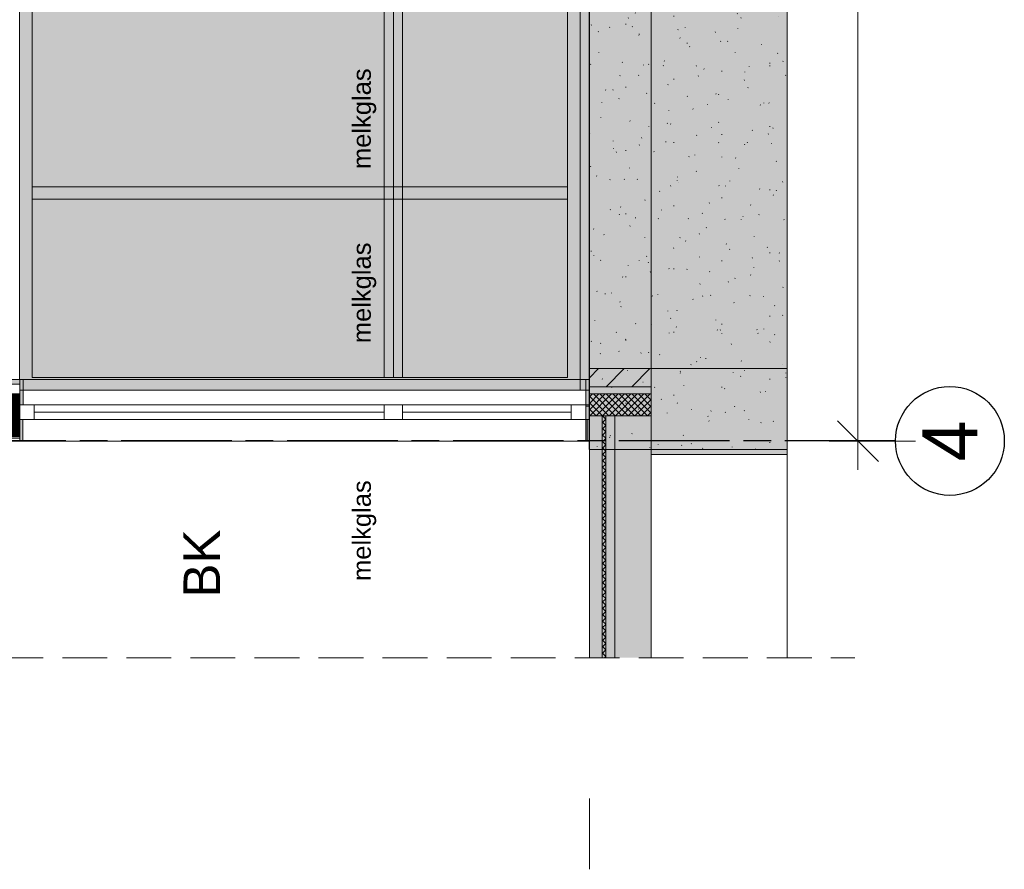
# Model space of a CAD drawing. Header units: millimetres. Extents: x -39200 to 51213, y -35420 to 51000.
# Tile 10 of 178: x -32080 to -26653, y -4780 to -96. Entities that reach past the tile are written whole.
import ezdxf

# ---------------------------------------------------------------- set-up
doc = ezdxf.new("R2010")
doc.units = ezdxf.units.MM
doc.header["$LTSCALE"] = 100
doc.header["$PDMODE"] = 1
doc.header["$PDSIZE"] = -2
doc.linetypes.add('[LS] ISO-08 Long Dashed Short Dashed', pattern=[9.144, 6.096, -0.762, 1.524, -0.762])
doc.linetypes.add('[LS] Type-2', pattern=[3.52999, 2.469998, -1.059993])
doc.layers.get('0').update_dxf_attribs({"lineweight": 5})
for name, color, linetype, lineweight in [('- 28_metselwerk', 7, 'Continuous', 18), ('5', 7, 'Continuous', 18), ('Geen', 7, 'Continuous', 9), ('Maatlijnen', 7, 'Continuous', 9), ('none', 7, 'Continuous', 13), ('None-1', 7, 'Continuous', 9)]:
    doc.layers.add(name, color=color, linetype=linetype, lineweight=lineweight)
doc.styles.add('Arial', font='Arial.ttf')
doc.styles.add('Century Gothic', font='Century-Gothic_9791.ttf')
doc.dimstyles.new('Arch', dxfattribs={"dimtxt": 101.056134, "dimasz": 224.482422, "dimexe": 317.5, "dimexo": 158.75, "dimgap": 158.75, "dimtad": 1, "dimdec": 4, "dimtxsty": 'Century Gothic', "dimblk": 'VW_SLASH-2', "dimblk1": 'VW_SLASH-2', "dimblk2": 'VW_SLASH-2', "dimcen": 0, "dimdle": 158.75, "dimazin": 0, "dimtfac": 1, "dimtdec": 4, "dimtix": 1, "dimtmove": 0, "dimatfit": 0, "dimldrblk": 'VW_FILLEDARROW', "dimfxl": 1, "dimfrac": 2, "dimtolj": 1, "dimarcsym": 0})
pattern_1 = [(45, (1.433, 1.323), (-17.67767, 17.67767), []), (135, (-2.866, 2.866), (-17.67767, -17.67767), [])]
pattern_2 = [(45, (0, 0), (-3.1819805, 3.1819805), [])]

# ---------------------------------------------------------------- blocks, each defined once
blk = doc.blocks.new('Groep-4')
at = {"layer": '5', "linetype": 'Continuous', "lineweight": 0, "true_color": 0x403d35, "transparency": 33554585}
for points in [[(-32080.5, -2138.5), (-32080.5, 34.9), (-31930.5, 34.9), (-31930.5, -2068.5), (-32000.5, -2068.5), (-32000.5, -2138.5)], [(-29970.5, -115.1), (-29970.5, -55.1), (-30020.5, -55.1), (-30020.5, -115.1), (-31930.5, -115.1), (-31930.5, 34.9), (-28990.5, 34.9), (-28990.5, -35.1), (-29060.5, -35.1), (-29060.5, -115.1)], [(-29945.5, -115.1), (-29945.5, -2068.5), (-29957.2, -2068.5), (-29957.2, -2068.5), (-29970.5, -2068.5), (-29970.5, -115.1)], [(-29970.5, -1235.3), (-29970.5, -1175.3), (-30020.5, -1175.3), (-30020.5, -1235.3), (-31930.5, -1235.3), (-31930.5, -1085.3), (-28990.5, -1085.3), (-28990.5, -1155.3), (-29060.5, -1155.3), (-29060.5, -1235.3)]]:
    blk.add_hatch(color=250, dxfattribs=at).paths.add_polyline_path(points)
at = {"layer": '5', "linetype": 'Continuous', "lineweight": 0, "true_color": 0x7f7b66, "transparency": 33554687}
blk.add_hatch(color=8, dxfattribs=at).paths.add_polyline_path([(-28990.5, 34.9), (-28990.5, -2138.5), (-28940.5, -2138.5), (-28940.5, 34.9)])
at = {"layer": '5', "linetype": 'Continuous', "lineweight": 0, "true_color": 0x403d35, "transparency": 33554687}
blk.add_hatch(color=250, dxfattribs=at).paths.add_polyline_path([(-32010.5, -1018.3), (-29060.5, -1018.3), (-29060.5, -1085.3), (-32010.5, -1085.3)])
at = {"layer": 'Geen', "linetype": 'Continuous', "lineweight": 0, "true_color": 0x4c4a3d, "transparency": 33554687}
blk.add_hatch(color=59, dxfattribs=at).paths.add_polyline_path([(-32080.5, 34.9), (-32080.5, -2138.5), (-28990.5, -2138.5), (-28990.5, 34.9)])
at = {"layer": 'Geen', "linetype": 'Continuous', "lineweight": 0, "true_color": 0xbbbbbb, "transparency": 33554687}
blk.add_hatch(color=9, dxfattribs=at).paths.add_polyline_path([(-32010.5, -35.1), (-32010.5, -2068.5), (-29060.5, -2068.5), (-29060.5, -35.1)])
at = {"layer": 'Geen', "linetype": 'Continuous', "lineweight": 0, "true_color": 0x726e5b, "transparency": 33554687}
for points in [[(-30070.5, -2068.5), (-30070.5, -35.1), (-30020.5, -35.1), (-30020.5, -2068.5)], [(-30020.5, -2068.5), (-30020.5, -35.1), (-29970.5, -35.1), (-29970.5, -2068.5)]]:
    blk.add_hatch(color=251, dxfattribs=at).paths.add_polyline_path(points)
at = {"layer": '5', "color": 250, "lineweight": 5, "true_color": 0x191917, "transparency": 33554687, "flags": 128}
blk.add_lwpolyline([(-28990.5, 34.9), (-28990.5, -2138.5), (-28940.5, -2138.5), (-28940.5, 34.9)], close=True, dxfattribs=at)
at = {"layer": '5', "linetype": 'Continuous', "lineweight": 5, "transparency": 33554687, "flags": 128}
blk.add_lwpolyline([(-32010.5, -1018.3), (-29060.5, -1018.3), (-29060.5, -1085.3), (-32010.5, -1085.3)], close=True, dxfattribs=at)
at = {"layer": 'Geen', "color": 7, "linetype": 'Continuous', "lineweight": 9, "transparency": 33554687, "flags": 128}
for points in [[(-32080.5, 34.9), (-32080.5, -2138.5), (-28990.5, -2138.5), (-28990.5, 34.9)], [(-30070.5, -2068.5), (-30070.5, -35.1), (-30020.5, -35.1), (-30020.5, -2068.5)], [(-30020.5, -2068.5), (-30020.5, -35.1), (-29970.5, -35.1), (-29970.5, -2068.5)]]:
    blk.add_lwpolyline(points, close=True, dxfattribs=at)
at = {"layer": 'Geen', "color": 59, "linetype": 'Continuous', "lineweight": 9, "true_color": 0x56483a, "transparency": 33554687, "flags": 128}
blk.add_lwpolyline([(-32010.5, -35.1), (-32010.5, -2068.5), (-29060.5, -2068.5), (-29060.5, -35.1)], close=True, dxfattribs=at)
at = {"layer": 'Geen', "color": 250, "linetype": 'Continuous', "lineweight": 9, "true_color": 0x191917, "transparency": 33554687, "flags": 128}
blk.add_lwpolyline([(-32010.5, -35.1), (-32010.5, -2068.5), (-29060.5, -2068.5), (-29060.5, -35.1)], close=True, dxfattribs=at)
blk = doc.blocks.new('Groep-30')
at = {"layer": 'Geen', "color": 115, "linetype": 'Continuous', "lineweight": 18, "true_color": 0x5c997a, "transparency": 33554687}
blk.add_line((-28940, -4780), (-28940, 9839.5), dxfattribs=at)
blk = doc.blocks.new('Groep-31')
at = {"layer": 'Geen', "color": 5, "linetype": '[LS] ISO-08 Long Dashed Short Dashed', "lineweight": 25, "true_color": 0x0000ff, "transparency": 33554687}
blk.add_line((-27253.3, -2418.7), (-39200, -2418.7), dxfattribs=at)
blk = doc.blocks.new('Groep-32')
at = {"layer": 'Geen', "color": 5, "linetype": 'Continuous', "lineweight": 25, "true_color": 0x0000ff, "transparency": 33554687}
blk.add_circle((-26953.3, -2418.7), 300, dxfattribs=at)
at = {"color": 7, "transparency": 33554687}
blk.add_blockref('Groep-31', (0, 0), dxfattribs=at)
at = {"layer": 'Geen', "color": 5, "true_color": 0x0000ff, "transparency": 33554687, "insert": (-26953.3, -2418.7), "char_height": 303.2, "attachment_point": 5, "rotation": 90, "line_spacing_factor": 1.026243, "style": 'Century Gothic'}
blk.add_mtext('4', dxfattribs=at)
blk = doc.blocks.new('VW_SLASH-2')
at = {"color": 0, "linetype": 'ByBlock', "lineweight": -2, "transparency": 16777216}
blk.add_line((0.707, 0), (-1, 0), dxfattribs=at)
at = {"color": 0, "linetype": 'Continuous', "lineweight": 20, "transparency": 16777216, "flags": 128}
blk.add_lwpolyline([(0.5, 0.5), (-0.5, -0.5)], dxfattribs=at)
blk = doc.blocks.new('*D45')
at = {"layer": 'Defpoints', "color": 0, "transparency": 33554687}
for p in [(-27777.3, 6034.9), (-27459.8, 6034.9), (-27777.3, -2419.7)]:
    blk.add_point(p, dxfattribs=at)
at = {"layer": 'Maatlijnen', "color": 0, "lineweight": -2, "transparency": 33554687}
for p, q in [((-27618.5, 6034.9), (-27142.3, 6034.9)), ((-27459.8, -2195.2), (-27459.8, 5810.4)), ((-27618.5, -2419.7), (-27142.3, -2419.7))]:
    blk.add_line(p, q, dxfattribs=at)
at = {"layer": 'Maatlijnen', "color": 0, "lineweight": -2, "xscale": 224.482421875, "yscale": 224.482421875, "zscale": 224.482421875}
for p, rotation in [((-27459.8, 6034.9), 90), ((-27459.8, -2419.7), 270)]:
    blk.add_blockref('VW_SLASH-2', p, dxfattribs=dict(at, rotation=rotation))
at = {"layer": 'Maatlijnen', "color": 0, "lineweight": 9, "transparency": 33554687, "insert": (-27589.4, 1807.6), "char_height": 151.58, "attachment_point": 5, "rotation": 90, "style": 'Century Gothic'}
blk.add_mtext('\\A1;8455', dxfattribs=at)
blk = doc.blocks.new('VW_FILLEDARROW')
at = {"color": 0, "linetype": 'Continuous', "lineweight": 5, "transparency": 16777216, "flags": 128}
blk.add_lwpolyline([(-1.414, 0.379), (0, 0), (-1.414, -0.379)], close=True, dxfattribs=at)
blk = doc.blocks.new('Groep-41')
at = {"layer": 'Geen', "linetype": 'Continuous', "lineweight": 0, "true_color": 0xeeeeee, "transparency": 33554687}
blk.add_hatch(color=7, dxfattribs=at).paths.add_polyline_path([(-28940, -3744), (-28940, -2279.9), (-28870, -2279.9), (-28870, -3744)])
at = {"layer": 'Geen', "linetype": 'Continuous', "lineweight": 0, "true_color": 0xffffcc, "transparency": 33554687}
blk.add_hatch(color=7, dxfattribs=at).paths.add_polyline_path([(-28870, -3744), (-28870, -2279.9), (-28850, -2279.9), (-28850, -3744)])
at = {"layer": 'Geen', "linetype": 'Continuous', "lineweight": 5, "true_color": 0x777777, "transparency": 33554687}
h = blk.add_hatch(dxfattribs=at)
h.set_pattern_fill('#isolatie-persing', color=8, style=0, pattern_type=2)
h.set_pattern_definition(pattern_1)
h.paths.add_polyline_path([(-28870, -3744), (-28870, -2279.9), (-28850, -2279.9), (-28850, -3744)])
at = {"layer": 'Geen', "linetype": 'Continuous', "lineweight": 0, "true_color": 0xdddddd, "transparency": 33554687}
for points in [[(-28850, -3744), (-28850, -2279.9), (-28800, -2279.9), (-28800, -3744)], [(-28800, -3744), (-28800, -2279.9), (-28600, -2279.9), (-28600, -3744)]]:
    blk.add_hatch(color=254, dxfattribs=at).paths.add_polyline_path(points)
at = {"layer": 'Geen', "color": 7, "linetype": 'Continuous', "lineweight": 9, "transparency": 33554687, "flags": 128}
for points in [[(-28940, -3744), (-28940, -2279.9), (-28870, -2279.9), (-28870, -3744)], [(-28870, -3744), (-28870, -2279.9), (-28850, -2279.9), (-28850, -3744)], [(-28850, -3744), (-28850, -2279.9), (-28800, -2279.9), (-28800, -3744)], [(-28800, -3744), (-28800, -2279.9), (-28600, -2279.9), (-28600, -3744)]]:
    blk.add_lwpolyline(points, close=True, dxfattribs=at)
blk = doc.blocks.new('Groep-42')
at = {"layer": '5', "linetype": 'Continuous', "lineweight": 0, "true_color": 0xbbbbbb, "transparency": 33554687}
blk.add_hatch(color=9, dxfattribs=at).paths.add_polyline_path([(-37917, -2403.7), (-37917, -2394.7), (-32080, -2394.7), (-32080, -2403.7)])
at = {"layer": 'none', "linetype": 'Continuous', "lineweight": 0, "true_color": 0xaaaaaa}
blk.add_hatch(color=253, dxfattribs=at).paths.add_polyline_path([(-37917, -2419.7), (-37917, -2416.7), (-32080, -2416.7), (-32080, -2419.7)])
at = {"layer": '5', "lineweight": 5, "transparency": 33554687, "flags": 128}
blk.add_lwpolyline([(-37917, -2403.7), (-37917, -2394.7), (-32080, -2394.7), (-32080, -2403.7)], close=True, dxfattribs=at)
at = {"layer": 'none', "flags": 128}
blk.add_lwpolyline([(-37917, -2419.7), (-37917, -2416.7), (-32080, -2416.7), (-32080, -2419.7)], close=True, dxfattribs=at)
at = {"color": 255, "lineweight": 5, "transparency": 33554687}
blk.add_wipeout([(-37917, -2416.7), (-37917, -2403.7), (-32080, -2403.7), (-32080, -2416.7)], dxfattribs=at).dxf.layer = '5'
at = {"layer": '5', "lineweight": 5, "transparency": 33554687, "flags": 128}
blk.add_lwpolyline([(-37917, -2416.7), (-37917, -2403.7), (-32080, -2403.7), (-32080, -2416.7)], close=True, dxfattribs=at)
blk = doc.blocks.new('Groep-43')
at = {"color": 255, "lineweight": 5, "transparency": 33554687}
blk.add_wipeout([(-37917, -2419.7), (-37917, -2079.7), (-32080, -2079.7), (-32080, -2419.7)], dxfattribs=at).dxf.layer = '5'
at = {"layer": '5', "linetype": 'Continuous', "lineweight": 0, "true_color": 0x4c4a3d, "transparency": 33554687}
blk.add_hatch(color=59, dxfattribs=at).paths.add_polyline_path([(-37917, -2104.9), (-37917, -2079.9), (-32080, -2079.9), (-32080, -2104.9)])
at = {"layer": '5', "linetype": 'Continuous', "lineweight": 0, "true_color": 0xffffcc, "transparency": 33554687}
blk.add_hatch(color=7, dxfattribs=at).paths.add_polyline_path([(-37917, -2394.7), (-37917, -2159.7), (-32080, -2159.7), (-32080, -2394.7)])
at = {"layer": '5', "linetype": 'Continuous', "lineweight": 5, "true_color": 0x777777, "transparency": 33554687}
h = blk.add_hatch(dxfattribs=at)
h.set_pattern_fill('#isolatie-persing', color=8, style=0, pattern_type=2)
h.set_pattern_definition(pattern_1)
h.paths.add_polyline_path([(-37917, -2394.7), (-37917, -2159.7), (-32080, -2159.7), (-32080, -2394.7)])
at = {"layer": '5', "lineweight": 5, "transparency": 33554687, "flags": 128}
for points in [[(-37917, -2419.7), (-37917, -2079.7), (-32080, -2079.7), (-32080, -2419.7)], [(-37917, -2104.9), (-37917, -2079.9), (-32080, -2079.9), (-32080, -2104.9)], [(-37917, -2394.7), (-37917, -2159.7), (-32080, -2159.7), (-32080, -2394.7)]]:
    blk.add_lwpolyline(points, close=True, dxfattribs=at)
at = {"color": 255, "linetype": 'Continuous', "lineweight": 9, "transparency": 33554687}
blk.add_wipeout([(-33848.7, -2159.7), (-33778.8, -2159.7), (-33778.8, -2394.7), (-33848.7, -2394.7)], dxfattribs=at).dxf.layer = 'None-1'
at = {"layer": 'None-1', "linetype": 'Continuous', "lineweight": 5, "true_color": 0x777777, "transparency": 33554687}
h = blk.add_hatch(dxfattribs=at)
h.set_pattern_fill('12_Naaldhout_6', color=8, style=0, pattern_type=2)
h.set_pattern_definition(pattern_2)
h.paths.add_polyline_path([(-33848.7, -2159.7), (-33778.8, -2159.7), (-33778.8, -2394.7), (-33848.7, -2394.7)])
at = {"layer": 'None-1', "color": 7, "linetype": 'Continuous', "lineweight": 9, "transparency": 33554687, "flags": 128}
blk.add_lwpolyline([(-33848.7, -2159.7), (-33778.8, -2159.7), (-33778.8, -2394.7), (-33848.7, -2394.7)], close=True, dxfattribs=at)
at = {"layer": '5', "color": 7, "transparency": 33554687}
blk.add_blockref('Groep-42', (0, 0), dxfattribs=at)
at = {"color": 255, "linetype": 'Continuous', "lineweight": 9, "transparency": 33554687}
for points in [[(-37917, -2159.7), (-37847, -2159.7), (-37847, -2394.7), (-37917, -2394.7)], [(-37457.2, -2159.7), (-37387.3, -2159.7), (-37387.3, -2394.7), (-37457.2, -2394.7)], [(-35500.3, -2159.7), (-35430.3, -2159.7), (-35430.3, -2394.7), (-35500.3, -2394.7)], [(-32150, -2159.7), (-32080, -2159.7), (-32080, -2394.7), (-32150, -2394.7)]]:
    blk.add_wipeout(points, dxfattribs=at).dxf.layer = 'None-1'
at = {"layer": 'None-1', "linetype": 'Continuous', "lineweight": 5, "true_color": 0x777777, "transparency": 33554687}
h = blk.add_hatch(dxfattribs=at)
h.set_pattern_fill('12_Naaldhout_6', color=8, style=0, pattern_type=2)
h.set_pattern_definition(pattern_2)
h.paths.add_polyline_path([(-37917, -2159.7), (-37847, -2159.7), (-37847, -2394.7), (-37917, -2394.7)])
h = blk.add_hatch(dxfattribs=at)
h.set_pattern_fill('12_Naaldhout_6', color=8, style=0, pattern_type=2)
h.set_pattern_definition(pattern_2)
h.paths.add_polyline_path([(-37457.2, -2159.7), (-37387.3, -2159.7), (-37387.3, -2394.7), (-37457.2, -2394.7)])
h = blk.add_hatch(dxfattribs=at)
h.set_pattern_fill('12_Naaldhout_6', color=8, style=0, pattern_type=2)
h.set_pattern_definition(pattern_2)
h.paths.add_polyline_path([(-35500.3, -2159.7), (-35430.3, -2159.7), (-35430.3, -2394.7), (-35500.3, -2394.7)])
h = blk.add_hatch(dxfattribs=at)
h.set_pattern_fill('12_Naaldhout_6', color=8, style=0, pattern_type=2)
h.set_pattern_definition(pattern_2)
h.paths.add_polyline_path([(-32150, -2159.7), (-32080, -2159.7), (-32080, -2394.7), (-32150, -2394.7)])
at = {"layer": 'None-1', "color": 7, "linetype": 'Continuous', "lineweight": 9, "transparency": 33554687, "flags": 128}
for points in [[(-37917, -2159.7), (-37847, -2159.7), (-37847, -2394.7), (-37917, -2394.7)], [(-37457.2, -2159.7), (-37387.3, -2159.7), (-37387.3, -2394.7), (-37457.2, -2394.7)], [(-35500.3, -2159.7), (-35430.3, -2159.7), (-35430.3, -2394.7), (-35500.3, -2394.7)], [(-32150, -2159.7), (-32080, -2159.7), (-32080, -2394.7), (-32150, -2394.7)]]:
    blk.add_lwpolyline(points, close=True, dxfattribs=at)
blk = doc.blocks.new('Groep-57')
at = {"layer": 'Geen', "linetype": 'Continuous', "lineweight": 0, "true_color": 0xcccccc, "transparency": 33554687}
blk.add_hatch(color=254, dxfattribs=at).paths.add_polyline_path([(-28960, -2419.7), (-28960, -2299.7), (-28952, -2299.7), (-28952, -2419.7)])
at = {"layer": 'Geen', "linetype": 'Continuous', "lineweight": 0, "transparency": 33554687}
blk.add_hatch(color=8, dxfattribs=at).paths.add_polyline_path([(-28952, -2419.7), (-28952, -2299.7), (-28940, -2299.7), (-28940, -2419.7)])
at = {"layer": 'Geen', "color": 7, "linetype": 'Continuous', "lineweight": 9, "transparency": 33554687, "flags": 128}
for points in [[(-28960, -2419.7), (-28960, -2299.7), (-28952, -2299.7), (-28952, -2419.7)], [(-28952, -2419.7), (-28952, -2299.7), (-28940, -2299.7), (-28940, -2419.7)]]:
    blk.add_lwpolyline(points, close=True, dxfattribs=at)
blk = doc.blocks.new('Groep-58')
at = {"color": 255, "linetype": 'Continuous', "lineweight": 9, "transparency": 33554687}
blk.add_wipeout([(-32080, -2299.7), (-32080, -2219.7), (-28990, -2219.7), (-28990, -2299.7)], dxfattribs=at).dxf.layer = 'Geen'
at = {"layer": 'Geen', "color": 7, "linetype": 'Continuous', "lineweight": 9, "transparency": 33554687, "flags": 128}
blk.add_lwpolyline([(-32080, -2299.7), (-32080, -2219.7), (-28990, -2219.7), (-28990, -2299.7)], close=True, dxfattribs=at)
at = {"color": 255, "linetype": 'Continuous', "lineweight": 9, "transparency": 33554687}
blk.add_wipeout([(-32080, -2299.7), (-32080, -2219.7), (-32000, -2219.7), (-32000, -2299.7)], dxfattribs=at).dxf.layer = 'Geen'
at = {"layer": 'Geen', "color": 7, "linetype": 'Continuous', "lineweight": 9, "transparency": 33554687}
blk.add_line((-29040, -2259.7), (-32000, -2259.7), dxfattribs=at)
at = {"layer": 'Geen', "color": 7, "linetype": 'Continuous', "lineweight": 9, "transparency": 33554687, "flags": 128}
blk.add_lwpolyline([(-32080, -2299.7), (-32080, -2219.7), (-32000, -2219.7), (-32000, -2299.7)], close=True, dxfattribs=at)
at = {"color": 255, "linetype": 'Continuous', "lineweight": 9, "transparency": 33554687}
for points in [[(-30070.5, -2299.7), (-30070.5, -2219.7), (-29970.5, -2219.7), (-29970.5, -2299.7)], [(-29040, -2299.7), (-29040, -2219.7), (-28960, -2219.7), (-28960, -2299.7)]]:
    blk.add_wipeout(points, dxfattribs=at).dxf.layer = 'Geen'
at = {"layer": 'Geen', "linetype": 'Continuous', "lineweight": 0, "true_color": 0xcccccc, "transparency": 33554687}
blk.add_hatch(color=254, dxfattribs=at).paths.add_polyline_path([(-28960, -2299.7), (-28960, -2219.7), (-28940, -2219.7), (-28940, -2299.7)])
at = {"layer": 'Geen', "color": 7, "linetype": 'Continuous', "lineweight": 9, "transparency": 33554687, "flags": 128}
for points in [[(-30070.5, -2299.7), (-30070.5, -2219.7), (-29970.5, -2219.7), (-29970.5, -2299.7)], [(-29040, -2299.7), (-29040, -2219.7), (-28960, -2219.7), (-28960, -2299.7)], [(-28960, -2299.7), (-28960, -2219.7), (-28940, -2219.7), (-28940, -2299.7)]]:
    blk.add_lwpolyline(points, close=True, dxfattribs=at)
blk = doc.blocks.new('Groep-59')
at = {"layer": 'Geen', "linetype": 'Continuous', "lineweight": 0, "true_color": 0xcccccc, "transparency": 33554687}
blk.add_hatch(color=254, dxfattribs=at).paths.add_polyline_path([(-28960, -2227.6), (-28940, -2227.6), (-28940, -2079.9), (-28960, -2079.9)])
at = {"linetype": 'Continuous', "lineweight": 5, "transparency": 33554687, "flags": 128}
blk.add_lwpolyline([(-32080, -2419.7), (-28940.5, -2419.7), (-28940.5, -2079.9), (-32080, -2079.9)], close=True, dxfattribs=at)
at = {"layer": 'Geen', "color": 7, "linetype": 'Continuous', "lineweight": 9, "transparency": 33554687, "flags": 128}
blk.add_lwpolyline([(-28960, -2227.6), (-28940, -2227.6), (-28940, -2079.9), (-28960, -2079.9)], close=True, dxfattribs=at)
at = {"layer": '5', "color": 7, "transparency": 33554687}
blk.add_blockref('Groep-57', (0, 0), dxfattribs=at)
at = {"color": 7, "transparency": 33554687}
blk.add_blockref('Groep-58', (0, 0), dxfattribs=at)
at = {"layer": 'Geen', "linetype": 'Continuous', "lineweight": 0, "true_color": 0xcccccc, "transparency": 33554687}
blk.add_hatch(color=254, dxfattribs=at).paths.add_polyline_path([(-32080, -2219.7), (-32060, -2219.7), (-32060, -2079.9), (-32080, -2079.9)])
at = {"layer": 'Geen', "color": 7, "linetype": 'Continuous', "lineweight": 9, "transparency": 33554687, "flags": 128}
blk.add_lwpolyline([(-32080, -2219.7), (-32060, -2219.7), (-32060, -2079.9), (-32080, -2079.9)], close=True, dxfattribs=at)
blk = doc.blocks.new('Groep-60')
at = {"color": 255, "linetype": 'Continuous', "lineweight": 5, "transparency": 33554687}
blk.add_wipeout([(-38551.7, -3613.7), (-27477.9, -3613.7), (-27477.9, -4388), (-38551.7, -4388)], dxfattribs=at).dxf.layer = '5'
at = {"layer": '5', "color": 5, "linetype": '[LS] Type-2', "lineweight": 5, "true_color": 0x0000ff, "transparency": 33554687}
blk.add_line((-38551.7, -3613.7), (-27477.9, -3613.7), dxfattribs=at)
blk = doc.blocks.new('Groep-61')
at = {"layer": '- 28_metselwerk', "linetype": 'Continuous', "lineweight": 0, "transparency": 33554687}
blk.add_hatch(color=255, dxfattribs=at).paths.add_polyline_path([(-28940, -2119.7), (-28940, -2019.7), (-28600, -2019.7), (-28600, -2119.7)])
at = {"layer": '- 28_metselwerk', "linetype": 'Continuous', "lineweight": 9, "transparency": 33554687}
h = blk.add_hatch(dxfattribs=at)
h.set_pattern_fill('[LA] Diagonaal (1mm)', color=8, style=0, pattern_type=2)
h.set_pattern_definition([(45, (0, 0), (-70.71068, 70.71068), [])])
h.paths.add_polyline_path([(-28940, -2119.7), (-28940, -2019.7), (-28600, -2019.7), (-28600, -2119.7)])
at = {"linetype": 'Continuous', "lineweight": 0, "transparency": 33554687}
blk.add_hatch(color=7, dxfattribs=at).paths.add_polyline_path([(-28940.5, 6035.1), (-27849.7, 6035.1), (-27849.7, -2465.3), (-28940.5, -2465.3)])
at = {"linetype": 'Continuous', "lineweight": 9, "transparency": 33554687}
h = blk.add_hatch(dxfattribs=at)
h.set_pattern_fill('[LA] Zand', color=8, style=0, pattern_type=2)
h.set_pattern_definition([(49.5174, (0, 0), (274.1511, -64.6382), [2.5032, -247.818]), (128.0659, (150, -50), (91.8878, 152.2006), [2.1572, -213.5662]), (120.96376, (47.86, 177.17), (141.1111, 79.375), [3.0855, -305.469]), (65.2249, (197.8, 93.38), (264.2985, -50.0355), [2.5255, -250.025]), (106.2602, (277.17, -153.56), (229.3056, 207.257), [2.2049, -218.2813]), (90, (100.78, -193.25), (264.5833, 44.0972), [3.4837, -344.8844])])
h.paths.add_polyline_path([(-28940.5, 6035.1), (-27849.7, 6035.1), (-27849.7, -2465.3), (-28940.5, -2465.3)])
at = {"layer": '5', "linetype": 'Continuous', "lineweight": 0, "true_color": 0xffffcc, "transparency": 33554687}
blk.add_hatch(color=7, dxfattribs=at).paths.add_polyline_path([(-28940, -2279.9), (-28940, -2159.7), (-28600, -2159.7), (-28600, -2279.9)])
at = {"layer": '5', "linetype": 'Continuous', "lineweight": 5, "true_color": 0x777777, "transparency": 33554687}
h = blk.add_hatch(dxfattribs=at)
h.set_pattern_fill('#isolatie-persing', color=8, style=0, pattern_type=2)
h.set_pattern_definition(pattern_1)
h.paths.add_polyline_path([(-28940, -2279.9), (-28940, -2159.7), (-28600, -2159.7), (-28600, -2279.9)])
at = {"layer": 'Geen', "linetype": 'Continuous', "lineweight": 0, "true_color": 0xcccccc, "transparency": 33554687}
blk.add_hatch(color=254, dxfattribs=at).paths.add_polyline_path([(-28600, -2493.8), (-28600, -2019.7), (-27849.7, -2019.7), (-27849.7, -2493.8)])
at = {"layer": '- 28_metselwerk', "color": 7, "linetype": 'Continuous', "lineweight": 18, "transparency": 33554687, "flags": 128}
blk.add_lwpolyline([(-28940, -2119.7), (-28940, -2019.7), (-28600, -2019.7), (-28600, -2119.7)], close=True, dxfattribs=at)
at = {"linetype": 'Continuous', "lineweight": 5, "transparency": 33554687}
for p, q in [((-27849.7, 7759.4), (-27849.7, -4214.6)), ((-28600, -2465.3), (-28600, 6035.1))]:
    blk.add_line(p, q, dxfattribs=at)
at = {"linetype": 'Continuous', "lineweight": 5, "transparency": 33554687, "flags": 128}
blk.add_lwpolyline([(-28940.5, 6035.1), (-27849.7, 6035.1), (-27849.7, -2465.3), (-28940.5, -2465.3)], close=True, dxfattribs=at)
at = {"layer": '5', "lineweight": 5, "transparency": 33554687, "flags": 128}
blk.add_lwpolyline([(-28940, -2279.9), (-28940, -2159.7), (-28600, -2159.7), (-28600, -2279.9)], close=True, dxfattribs=at)
at = {"layer": 'Geen', "color": 7, "linetype": 'Continuous', "lineweight": 9, "transparency": 33554687, "flags": 128}
blk.add_lwpolyline([(-28600, -2493.8), (-28600, -2019.7), (-27849.7, -2019.7), (-27849.7, -2493.8)], close=True, dxfattribs=at)
at = {"color": 7, "transparency": 33554687}
for name in ['Groep-30', 'Groep-32']:
    blk.add_blockref(name, (0, 0), dxfattribs=at)
at = {"layer": '5', "color": 7, "transparency": 33554554}
blk.add_blockref('Groep-4', (0, 0), dxfattribs=at)
at = {"layer": 'Geen', "color": 7, "transparency": 33554687}
blk.add_blockref('Groep-41', (0, 0), dxfattribs=at)
at = {"color": 5, "true_color": 0x0000ff, "transparency": 33554687, "char_height": 100.69, "attachment_point": 1, "rotation": 90, "line_spacing_factor": 0.962448, "style": 'Arial'}
for insert in [(-30245.5, -919.8), (-30245.5, -1879.8), (-30245.5, -3190.6)]:
    blk.add_mtext('melkglas', dxfattribs=dict(at, insert=insert))
at = {"transparency": 33554687, "insert": (-31177.2, -3282.1), "char_height": 201.38, "attachment_point": 1, "rotation": 90, "line_spacing_factor": 0.962448, "style": 'Arial'}
blk.add_mtext('BK', dxfattribs=at)
at = {"layer": 'Maatlijnen', "color": 5, "lineweight": 9, "true_color": 0x0000ff, "transparency": 33554687}
dim = blk.add_linear_dim(base=(-27459.8, 6034.9), p1=(-27777.3, -2419.7), p2=(-27777.3, 6034.9), angle=270, dimstyle='Arch', override={"dimtxt": 151.584201, "dimgap": 50, "dimdec": 0, "dimpost": '<>', "dimtxsty": 'Century Gothic', "dimtmove": 2}, dxfattribs=at)
dim.commit()
dim.dimension.update_dxf_attribs({"geometry": '*D45', "text_midpoint": (-27589.4, 1807.6)})
at = {"color": 7, "transparency": 33554687}
blk.add_blockref('Groep-43', (0, 0), dxfattribs=at)
at = {"layer": '5', "color": 7, "transparency": 33554687}
blk.add_blockref('Groep-60', (0, 0), dxfattribs=at)
at = {"linetype": 'Continuous', "lineweight": 0, "true_color": 0xdddddd, "transparency": 33554687}
blk.add_hatch(color=254, dxfattribs=at).paths.add_polyline_path([(-32080, -2419.7), (-32080, -2299.7), (-32062, -2299.7), (-32062, -2419.7)])
at = {"linetype": 'Continuous', "lineweight": 5, "transparency": 33554687, "flags": 128}
blk.add_lwpolyline([(-32080, -2419.7), (-32080, -2299.7), (-32062, -2299.7), (-32062, -2419.7)], close=True, dxfattribs=at)
at = {"color": 7, "transparency": 33554687}
blk.add_blockref('Groep-59', (0, 0), dxfattribs=at)

msp = doc.modelspace()

# ---------------------------------------------------------------- block references
at = {"layer": 'none', "color": 7}
msp.add_blockref('Groep-61', (0, 0), dxfattribs=at)

doc.saveas('drawing.dxf')
